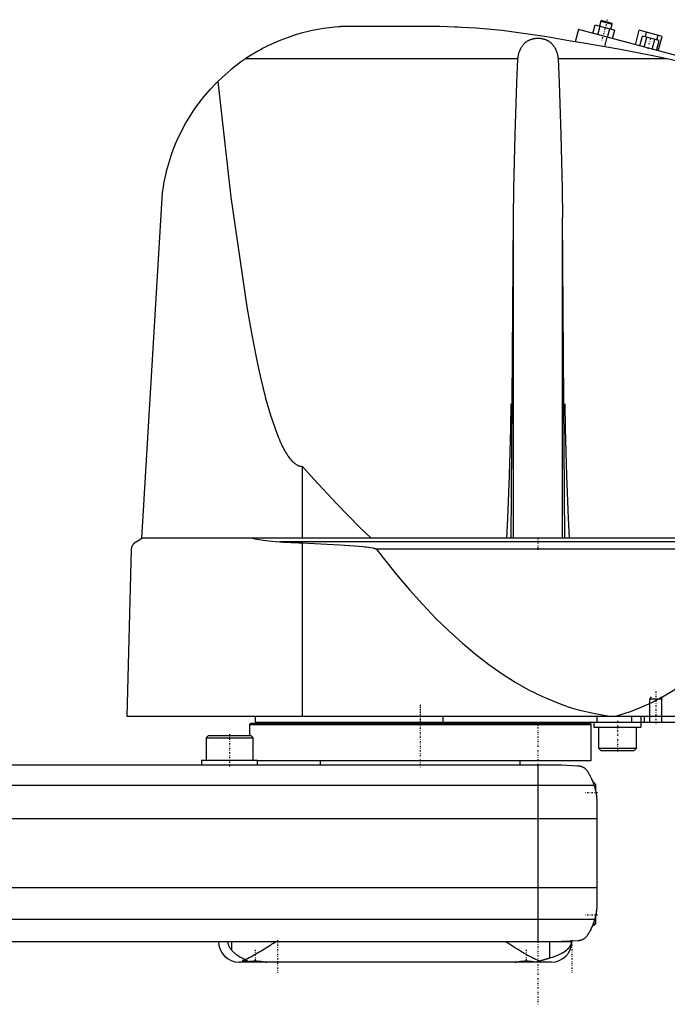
# Model space of a CAD drawing. Extents: x -174 to 702, y -146 to 645.
# Tile 2 of 4: x 264 to 484, y -81 to 253. Entities that reach past the tile are written whole.
import ezdxf

# ---------------------------------------------------------------- set-up
doc = ezdxf.new("R2010")
doc.units = 0
doc.linetypes.add('CENTER', pattern=[1.5, 0.45, -0.5, 0.05, -0.5])
for name, color, linetype in [('AM_0', 7, 'CONTINUOUS'), ('AM_10', 7, 'CONTINUOUS'), ('AM_7', 7, 'CENTER')]:
    doc.layers.add(name, color=color, linetype=linetype)

msp = doc.modelspace()

# ---------------------------------------------------------------- linework, layer by layer
at = {"layer": 'AM_0', "color": 7, "linetype": 'CONTINUOUS'}
for p, q in [((405.5, 251), (374, 251)), ((458.61, 248.67), (459.39, 251.56)), ((459.39, 251.56), (466.08, 249.77)), ((460.29, 248.22), (461.06, 251.12)), ((461.34, 252.85), (460.89, 251.16)), ((461.65, 253.03), (461.34, 252.85)), ((461.34, 252.85), (465.21, 251.82)), ((461.65, 253.03), (465.03, 252.12)), ((464.75, 250.13), (465.21, 251.82)), ((465.21, 251.82), (465.03, 252.12)), ((453.75, 249.97), (452.64, 245.83)), ((560, 221.5), (453.75, 249.97)), ((463.63, 247.32), (464.41, 250.22)), ((465.3, 246.87), (466.08, 249.77)), ((473.07, 244.79), (474.39, 249.72)), ((482.11, 247.65), (474.39, 249.72)), ((474.62, 244.38), (475.53, 247.76)), ((481.11, 246.26), (475.53, 247.76)), ((476.48, 247.5), (476.89, 249.05)), ((480.34, 246.47), (480.76, 248.01)), ((463.41, 247.38), (462.55, 244.19)), ((476.02, 244), (476.93, 247.38)), ((478.81, 243.26), (479.71, 246.64)), ((480.2, 242.88), (481.11, 246.26)), ((480.79, 242.72), (482.11, 247.65)), ((433.13, 240), (340.66, 240)), ((483.81, 240), (446.87, 240)), ((305.5, 77.05), (312.5, 194.62)), ((430.88, 77.05), (431.67, 186.12)), ((431.67, 77.05), (431.67, 186.12)), ((449.12, 77.05), (448.33, 186.12)), ((448.33, 77.05), (448.33, 186.12)), ((360, 77.05), (360, 101.49)), ((303.5, 75.85), (305.5, 77.05)), ((697, 77.05), (305.5, 77.05)), ((562.76, 75.85), (352.3, 75.85)), ((360, 16.5), (360, 75.49)), ((300.5, 16.5), (302, 73.35)), ((531.04, 73.35), (385.14, 73.35)), ((702, 16.5), (300.5, 16.5)), ((342.5, 14.2), (342, 13.7)), ((342, 13.7), (342, 10)), ((342, 13.7), (458, 13.7)), ((342.5, 14.2), (457.5, 14.2)), ((344, 16.5), (344, 14.5)), ((344, 14.5), (698, 14.5)), ((365.75, 14.5), (365.75, 14.2)), ((407.66, 16.5), (407.66, 14.5)), ((434.25, 14.2), (434.25, 14.5)), ((458, 13.7), (457.5, 14.2)), ((458, 1.5), (458, 13.7)), ((459, 14.5), (459, 12.9)), ((460.01, 16.5), (460.01, 14.5)), ((471.73, 16.5), (471.73, 14.5)), ((475, 12.9), (475, 16.5)), ((476, 16.5), (476, 14.5)), ((459, 12.9), (475, 12.9)), ((460.5, 12.9), (460.5, 5.7)), ((473.5, 5.7), (473.5, 12.9)), ((328.08, 10), (327.28, 9.2)), ((327.28, 9.2), (327.28, 1.6)), ((327.28, 9.2), (343.28, 9.2)), ((328.08, 10), (342.48, 10)), ((343.28, 9.2), (342.48, 10)), ((343.28, 1.6), (343.28, 9.2)), ((460.5, 5.7), (461.3, 4.9)), ((460.5, 5.7), (473.5, 5.7)), ((461.3, 4.9), (472.7, 4.9)), ((472.7, 4.9), (473.5, 5.7)), ((-58, 0), (448, 0)), ((325.78, 1.6), (325.78, 0)), ((325.78, 1.6), (344.78, 1.6)), ((344.78, 1.5), (344.78, 1.6)), ((344.78, 0), (344.78, 1.5)), ((344.78, 1.5), (458, 1.5)), ((366, 1.5), (366, 0)), ((434, 0), (434, 1.5)), ((440, 0), (440, -60)), ((448, 0), (453.58, -0.25)), ((459, -6), (458.72, -6)), ((459.5, -6.5), (459, -6)), ((459, -6), (459, -6.79)), ((459.5, -6.5), (459.5, -8.59)), ((-69.01, -6.81), (459.01, -6.81)), ((460, -13.03), (460, -46.97)), ((-70, -18.16), (460, -18.16)), ((-70, -41.62), (460, -41.62)), ((-69.24, -52.43), (459.24, -52.43)), ((459, -53.21), (459, -54.5)), ((459.5, -51.41), (459.5, -54)), ((458.53, -54.5), (459, -54.5)), ((459, -54.5), (459.5, -54)), ((-58, -60), (451.5, -60)), ((336.02, -63.01), (336.02, -60)), ((443.98, -65.57), (443.98, -60)), ((453.58, -59.75), (448, -60)), ((340, -66.38), (340, -66.6)), ((340, -66.6), (340.4, -67)), ((340, -66.6), (341.02, -66.6)), ((444.5, -67), (338.5, -67)), ((347.6, -67), (347.61, -66.99)), ((432.39, -66.99), (432.4, -67)), ((439.6, -67), (439.66, -66.94))]:
    msp.add_line(p, q, dxfattribs=at)
for points in [[(374, 251, 0), (373.84, 250.99, 0), (373.51, 250.98, 0), (373.18, 250.96, 0), (373.02, 250.95, 0), (372.85, 250.94, 0), (372.53, 250.92, 0), (372.2, 250.89, 0), (371.06, 250.8, 0), (369.12, 250.6, 0), (368.16, 250.47, 0), (367.2, 250.33, 0), (365.27, 250.01, 0), (363.36, 249.63, 0), (361.45, 249.2, 0), (359.56, 248.7, 0), (357.67, 248.14, 0), (356.73, 247.84, 0), (355.79, 247.53, 0), (353.92, 246.86, 0), (352.08, 246.13, 0), (350.25, 245.34, 0), (348.44, 244.49, 0), (346.66, 243.59, 0), (345.78, 243.11, 0), (344.91, 242.63, 0), (343.18, 241.62, 0), (341.49, 240.55, 0), (340.66, 240, 0)], [(450.5, 246.15, 0), (442.95, 247.54, 0), (427.81, 249.63, 0), (419.04, 250.41, 0), (416.55, 250.57, 0), (414.08, 250.71, 0), (412.84, 250.77, 0), (411.61, 250.82, 0), (409.16, 250.91, 0), (406.72, 250.98, 0), (405.5, 251, 0)], [(433.13, 240, 0), (433.14, 240.1, 0), (433.17, 240.31, 0), (433.21, 240.51, 0), (433.23, 240.61, 0), (433.25, 240.72, 0), (433.29, 240.92, 0), (433.33, 241.12, 0), (433.38, 241.32, 0), (433.43, 241.52, 0), (433.48, 241.72, 0), (433.51, 241.82, 0), (433.54, 241.92, 0), (433.6, 242.12, 0), (433.66, 242.31, 0), (433.72, 242.5, 0), (433.79, 242.69, 0), (433.87, 242.88, 0), (433.9, 242.97, 0), (433.94, 243.06, 0), (434.02, 243.24, 0), (434.11, 243.42, 0), (434.15, 243.51, 0), (434.2, 243.59, 0), (434.29, 243.77, 0), (434.38, 243.93, 0), (434.43, 244.02, 0), (434.48, 244.1, 0), (434.59, 244.26, 0), (434.7, 244.42, 0), (434.81, 244.57, 0), (434.93, 244.72, 0), (435.05, 244.87, 0), (435.11, 244.94, 0), (435.17, 245.01, 0), (435.3, 245.15, 0), (435.43, 245.28, 0), (435.57, 245.41, 0), (435.71, 245.54, 0), (435.86, 245.66, 0), (435.93, 245.71, 0), (436.01, 245.77, 0), (436.16, 245.88, 0), (436.32, 245.99, 0), (436.48, 246.09, 0), (436.65, 246.19, 0), (436.83, 246.28, 0), (436.92, 246.33, 0), (437.01, 246.37, 0), (437.2, 246.46, 0), (437.39, 246.54, 0), (437.59, 246.61, 0), (437.79, 246.68, 0), (438, 246.74, 0), (438.1, 246.77, 0), (438.2, 246.8, 0), (438.41, 246.85, 0), (438.62, 246.89, 0), (438.84, 246.93, 0), (439.05, 246.96, 0), (439.26, 246.98, 0), (439.37, 246.99, 0), (439.48, 247, 0), (439.69, 247.01, 0), (439.9, 247.02, 0), (440, 247.02, 0), (440.1, 247.02, 0), (440.31, 247.01, 0), (440.52, 247, 0), (440.63, 246.99, 0), (440.74, 246.98, 0), (440.95, 246.96, 0), (441.16, 246.93, 0), (441.38, 246.89, 0), (441.59, 246.85, 0), (441.8, 246.8, 0), (441.9, 246.77, 0), (442, 246.74, 0), (442.21, 246.68, 0), (442.41, 246.61, 0), (442.61, 246.54, 0), (442.8, 246.46, 0), (442.99, 246.37, 0), (443.08, 246.33, 0), (443.17, 246.28, 0), (443.35, 246.19, 0), (443.52, 246.09, 0), (443.68, 245.99, 0), (443.84, 245.88, 0), (443.99, 245.77, 0), (444.07, 245.71, 0), (444.14, 245.66, 0), (444.29, 245.54, 0), (444.43, 245.41, 0), (444.57, 245.28, 0), (444.7, 245.15, 0), (444.83, 245.01, 0), (444.89, 244.94, 0), (444.95, 244.87, 0), (445.07, 244.72, 0), (445.19, 244.57, 0), (445.3, 244.42, 0), (445.41, 244.26, 0), (445.52, 244.1, 0), (445.57, 244.02, 0), (445.62, 243.93, 0), (445.71, 243.77, 0), (445.8, 243.59, 0), (445.85, 243.51, 0), (445.89, 243.42, 0), (445.98, 243.24, 0), (446.06, 243.06, 0), (446.1, 242.97, 0), (446.13, 242.88, 0), (446.21, 242.69, 0), (446.28, 242.5, 0), (446.34, 242.31, 0), (446.4, 242.12, 0), (446.46, 241.92, 0), (446.49, 241.82, 0), (446.52, 241.72, 0), (446.57, 241.52, 0), (446.62, 241.32, 0), (446.67, 241.12, 0), (446.71, 240.92, 0), (446.75, 240.72, 0), (446.77, 240.61, 0), (446.79, 240.51, 0), (446.83, 240.31, 0), (446.86, 240.1, 0), (446.87, 240, 0)], [(483.81, 240, 0), (478.39, 241.16, 0), (467.37, 243.33, 0), (456.16, 245.27, 0), (450.5, 246.15, 0)], [(340.66, 240, 0), (338.99, 238.84, 0), (335.77, 236.37, 0), (332.71, 233.71, 0), (331.25, 232.3, 0)], [(431.67, 186.12, 0), (431.81, 195.73, 0), (432.22, 214.34, 0), (432.79, 231.8, 0), (433.13, 240, 0)], [(446.87, 240, 0), (447.21, 231.8, 0), (447.78, 214.34, 0), (448.19, 195.73, 0), (448.33, 186.12, 0)], [(555.5, 218.5, 0), (543.79, 222.83, 0), (520.06, 230.59, 0), (495.97, 237.17, 0), (483.81, 240, 0)], [(312.5, 194.62, 0), (312.67, 195.85, 0), (313.09, 198.26, 0), (313.59, 200.63, 0), (313.87, 201.8, 0), (314.17, 202.96, 0), (314.83, 205.25, 0), (315.57, 207.5, 0), (316.39, 209.72, 0), (317.29, 211.89, 0), (318.26, 214.04, 0), (318.78, 215.1, 0), (319.31, 216.14, 0), (320.44, 218.21, 0), (321.64, 220.24, 0), (322.92, 222.23, 0), (324.27, 224.17, 0), (325.7, 226.07, 0), (326.44, 227, 0), (327.2, 227.91, 0), (328.77, 229.71, 0), (330.4, 231.45, 0), (331.25, 232.3, 0)], [(331.25, 232.3, 0), (335.67, 193.02, 0), (341.08, 155.68, 0), (342.67, 146.74, 0), (344.27, 138.59, 0), (345.07, 134.81, 0), (345.88, 131.23, 0), (347.51, 124.67, 0), (349.16, 118.92, 0), (350.81, 113.98, 0), (351.78, 111.48, 0), (352.05, 110.81, 0), (352.33, 110.17, 0), (352.47, 109.86, 0), (352.61, 109.55, 0), (352.88, 108.96, 0), (353.16, 108.38, 0), (353.44, 107.83, 0), (353.72, 107.31, 0), (354, 106.8, 0), (354.13, 106.56, 0), (354.27, 106.32, 0), (354.55, 105.86, 0), (354.83, 105.42, 0), (354.97, 105.21, 0), (355.11, 105.01, 0), (355.39, 104.62, 0), (355.67, 104.25, 0), (355.81, 104.08, 0), (355.95, 103.91, 0), (356.23, 103.59, 0), (356.5, 103.29, 0), (356.78, 103.01, 0), (357.06, 102.76, 0), (357.34, 102.53, 0), (357.48, 102.42, 0), (357.62, 102.32, 0), (357.9, 102.14, 0), (358.18, 101.98, 0), (358.46, 101.84, 0), (358.62, 101.77, 0), (358.67, 101.75, 0), (358.72, 101.73, 0), (358.74, 101.73, 0), (358.76, 101.72, 0), (358.81, 101.7, 0), (358.86, 101.68, 0), (358.9, 101.67, 0), (358.95, 101.65, 0), (359, 101.64, 0), (359.02, 101.63, 0), (359.04, 101.63, 0), (359.09, 101.61, 0), (359.14, 101.6, 0), (359.16, 101.6, 0), (359.18, 101.59, 0), (359.23, 101.58, 0), (359.28, 101.57, 0), (359.3, 101.56, 0), (359.32, 101.56, 0), (359.37, 101.55, 0), (359.42, 101.54, 0), (359.46, 101.53, 0), (359.51, 101.53, 0), (359.56, 101.52, 0), (359.58, 101.52, 0), (359.6, 101.52, 0), (359.65, 101.51, 0), (359.7, 101.51, 0), (359.74, 101.5, 0), (359.79, 101.5, 0), (359.84, 101.5, 0), (359.86, 101.5, 0), (359.88, 101.49, 0), (359.93, 101.49, 0), (359.98, 101.49, 0), (360, 101.49, 0)], [(429.47, 77.05, 0), (429.81, 83.72, 0), (430.36, 98.37, 0), (430.75, 114.39, 0), (430.88, 122.75, 0)], [(449.12, 122.75, 0), (449.25, 114.39, 0), (449.64, 98.37, 0), (450.19, 83.72, 0), (450.53, 77.05, 0)], [(360, 101.49, 0), (363.89, 97.11, 0), (371.66, 88.72, 0), (379.43, 80.82, 0), (383.32, 77.05, 0)], [(342.93, 77.05, 0), (344.47, 76.79, 0), (347.58, 76.34, 0), (350.72, 75.99, 0), (352.3, 75.85, 0)], [(302, 73.35, 0), (302, 73.35, 0), (302, 73.36, 0), (302, 73.37, 0), (302, 73.38, 0), (302, 73.38, 0), (302, 73.39, 0), (302, 73.4, 0), (302, 73.41, 0), (302, 73.42, 0), (302, 73.43, 0), (302, 73.43, 0), (302, 73.44, 0), (302, 73.45, 0), (302.01, 73.46, 0), (302.01, 73.47, 0), (302.01, 73.47, 0), (302.01, 73.48, 0), (302.01, 73.49, 0), (302.01, 73.49, 0), (302.01, 73.5, 0), (302.01, 73.51, 0), (302.01, 73.52, 0), (302.01, 73.54, 0), (302.02, 73.59, 0), (302.02, 73.65, 0), (302.03, 73.7, 0), (302.04, 73.74, 0), (302.05, 73.79, 0), (302.05, 73.81, 0), (302.06, 73.84, 0), (302.06, 73.88, 0), (302.07, 73.92, 0), (302.08, 73.96, 0), (302.09, 74, 0), (302.1, 74.03, 0), (302.11, 74.05, 0), (302.11, 74.07, 0), (302.12, 74.11, 0), (302.13, 74.14, 0), (302.14, 74.16, 0), (302.14, 74.17, 0), (302.16, 74.21, 0), (302.17, 74.24, 0), (302.17, 74.26, 0), (302.18, 74.27, 0), (302.19, 74.31, 0), (302.2, 74.34, 0), (302.25, 74.44, 0), (302.32, 74.61, 0), (302.4, 74.76, 0), (302.48, 74.89, 0), (302.57, 75.01, 0), (302.61, 75.06, 0), (302.65, 75.12, 0), (302.74, 75.22, 0), (302.83, 75.32, 0), (302.93, 75.42, 0), (303.02, 75.51, 0), (303.12, 75.59, 0), (303.18, 75.63, 0), (303.23, 75.67, 0), (303.33, 75.75, 0), (303.44, 75.82, 0), (303.5, 75.85, 0)], [(352.3, 75.85, 0), (353.62, 75.75, 0), (356.22, 75.59, 0), (358.77, 75.5, 0), (360, 75.49, 0)], [(360, 75.49, 0), (364.12, 75.31, 0), (372.73, 74.85, 0), (377.71, 74.5, 0), (379.1, 74.38, 0), (380.47, 74.24, 0), (381.15, 74.17, 0), (381.81, 74.09, 0), (383.13, 73.91, 0), (383.95, 73.76, 0), (384.18, 73.71, 0), (384.41, 73.65, 0), (384.52, 73.62, 0), (384.63, 73.59, 0), (384.76, 73.55, 0), (384.79, 73.54, 0), (384.83, 73.52, 0), (384.84, 73.52, 0), (384.86, 73.51, 0), (384.9, 73.5, 0), (384.93, 73.48, 0), (384.96, 73.47, 0), (385, 73.45, 0), (385.03, 73.43, 0), (385.05, 73.42, 0), (385.07, 73.41, 0), (385.08, 73.4, 0), (385.09, 73.39, 0), (385.09, 73.39, 0), (385.1, 73.39, 0), (385.1, 73.39, 0), (385.11, 73.38, 0), (385.11, 73.38, 0), (385.12, 73.37, 0), (385.12, 73.37, 0), (385.12, 73.37, 0), (385.13, 73.36, 0), (385.13, 73.36, 0), (385.13, 73.36, 0), (385.14, 73.35, 0), (385.14, 73.35, 0)], [(385.14, 73.35, 0), (387.39, 70.43, 0), (391.88, 64.83, 0), (396.37, 59.53, 0), (398.61, 56.99, 0), (400.86, 54.53, 0), (405.35, 49.84, 0), (409.84, 45.46, 0), (414.33, 41.38, 0), (418.83, 37.61, 0), (423.32, 34.15, 0), (425.56, 32.53, 0), (427.81, 30.99, 0), (432.3, 28.14, 0), (436.8, 25.59, 0), (441.29, 23.35, 0), (445.78, 21.42, 0), (450.27, 19.79, 0), (452.52, 19.09, 0), (454.77, 18.47, 0), (459.26, 17.45, 0), (463.75, 16.74, 0), (466, 16.5, 0)], [(466, 16.5, 0), (467.81, 17, 0), (471.42, 18.17, 0), (475.04, 19.6, 0), (476.84, 20.41, 0), (478.65, 21.27, 0), (482.26, 23.19, 0), (485.88, 25.36, 0), (489.49, 27.78, 0), (493.11, 30.44, 0), (496.72, 33.35, 0), (498.53, 34.9, 0), (500.33, 36.51, 0), (503.95, 39.92, 0), (507.56, 43.57, 0), (511.17, 47.47, 0), (514.79, 51.62, 0), (518.4, 56.02, 0), (520.21, 58.31, 0), (522.01, 60.66, 0), (525.62, 65.55, 0), (529.24, 70.69, 0), (531.04, 73.35, 0)], [(453.58, -0.25, 0), (453.6, -0.25, 0), (453.63, -0.26, 0), (453.66, -0.26, 0), (453.67, -0.26, 0), (453.69, -0.26, 0), (453.72, -0.26, 0), (453.75, -0.27, 0), (453.77, -0.27, 0), (453.8, -0.27, 0), (453.83, -0.27, 0), (453.85, -0.28, 0), (453.86, -0.28, 0), (453.89, -0.28, 0), (453.92, -0.28, 0), (453.95, -0.29, 0), (453.98, -0.29, 0), (454.01, -0.3, 0), (454.02, -0.3, 0), (454.04, -0.3, 0), (454.06, -0.31, 0), (454.09, -0.31, 0), (454.11, -0.31, 0), (454.12, -0.32, 0), (454.15, -0.32, 0), (454.17, -0.33, 0), (454.19, -0.33, 0), (454.2, -0.33, 0), (454.23, -0.34, 0), (454.26, -0.34, 0), (454.28, -0.35, 0), (454.31, -0.35, 0), (454.34, -0.36, 0), (454.35, -0.36, 0), (454.36, -0.37, 0), (454.39, -0.37, 0), (454.41, -0.38, 0), (454.5, -0.4, 0), (454.65, -0.45, 0), (454.81, -0.51, 0), (454.96, -0.57, 0), (455.04, -0.6, 0), (455.12, -0.64, 0), (455.27, -0.72, 0), (455.43, -0.81, 0), (455.6, -0.91, 0), (455.76, -1.02, 0), (455.92, -1.15, 0), (456, -1.21, 0), (456.08, -1.29, 0), (456.24, -1.44, 0), (456.4, -1.6, 0), (456.48, -1.69, 0)], [(456.48, -1.69, 0), (456.55, -1.8, 0), (456.7, -2.02, 0), (456.85, -2.25, 0), (456.92, -2.37, 0), (457, -2.49, 0), (457.15, -2.74, 0), (457.3, -3, 0), (457.46, -3.27, 0), (457.61, -3.55, 0), (457.76, -3.83, 0), (457.83, -3.98, 0), (457.91, -4.12, 0), (458.05, -4.42, 0), (458.19, -4.72, 0), (458.33, -5.03, 0), (458.46, -5.34, 0), (458.59, -5.66, 0), (458.66, -5.83, 0), (458.72, -5.99, 0), (458.84, -6.32, 0), (458.95, -6.65, 0), (459.01, -6.81, 0)], [(458.32, -5, 0), (458.32, -5, 0), (458.32, -5.01, 0), (458.32, -5.02, 0), (458.33, -5.03, 0), (458.33, -5.04, 0), (458.34, -5.06, 0), (458.36, -5.09, 0), (458.37, -5.13, 0), (458.39, -5.18, 0), (458.42, -5.23, 0), (458.43, -5.26, 0), (458.44, -5.29, 0), (458.47, -5.35, 0), (458.49, -5.42, 0), (458.53, -5.49, 0), (458.56, -5.58, 0), (458.59, -5.66, 0), (458.61, -5.71, 0), (458.63, -5.75, 0), (458.66, -5.85, 0), (458.7, -5.95, 0), (458.72, -6, 0)], [(459.01, -6.81, 0), (459.06, -6.99, 0), (459.17, -7.33, 0), (459.27, -7.68, 0), (459.32, -7.85, 0), (459.36, -8.03, 0), (459.45, -8.37, 0), (459.53, -8.72, 0), (459.6, -9.07, 0), (459.67, -9.42, 0), (459.73, -9.77, 0), (459.76, -9.94, 0), (459.79, -10.12, 0), (459.83, -10.46, 0), (459.88, -10.81, 0), (459.91, -11.15, 0), (459.94, -11.5, 0), (459.96, -11.84, 0), (459.97, -12.01, 0), (459.98, -12.18, 0), (459.99, -12.52, 0), (460, -12.86, 0), (460, -13.03, 0)], [(459.5, -8.59, 0), (459.53, -8.72, 0), (459.59, -8.99, 0), (459.64, -9.26, 0), (459.67, -9.4, 0), (459.69, -9.53, 0), (459.74, -9.8, 0), (459.78, -10.07, 0), (459.82, -10.34, 0), (459.85, -10.62, 0), (459.88, -10.89, 0), (459.9, -11.02, 0), (459.91, -11.15, 0), (459.93, -11.42, 0), (459.95, -11.67, 0), (459.97, -11.91, 0), (459.98, -12.14, 0), (459.99, -12.36, 0), (459.99, -12.47, 0), (459.99, -12.57, 0), (460, -12.76, 0), (460, -12.94, 0), (460, -13.03, 0)], [(459.5, -8.59, 0), (459.53, -8.72, 0), (459.59, -8.99, 0), (459.64, -9.26, 0), (459.67, -9.4, 0), (459.69, -9.53, 0), (459.74, -9.8, 0), (459.78, -10.07, 0), (459.82, -10.34, 0), (459.85, -10.62, 0), (459.88, -10.89, 0), (459.9, -11.02, 0), (459.91, -11.15, 0), (459.93, -11.42, 0), (459.95, -11.67, 0), (459.97, -11.91, 0), (459.98, -12.14, 0), (459.99, -12.36, 0), (459.99, -12.47, 0), (459.99, -12.57, 0), (460, -12.76, 0), (460, -12.94, 0), (460, -13.03, 0)], [(460, -46.97, 0), (460, -47.12, 0), (459.99, -47.42, 0), (459.99, -47.73, 0), (459.98, -47.88, 0), (459.97, -48.03, 0), (459.95, -48.33, 0), (459.93, -48.63, 0), (459.9, -48.92, 0), (459.87, -49.22, 0), (459.84, -49.52, 0), (459.82, -49.68, 0), (459.79, -49.83, 0), (459.75, -50.13, 0), (459.7, -50.44, 0), (459.64, -50.74, 0), (459.58, -51.05, 0), (459.51, -51.35, 0), (459.48, -51.51, 0), (459.44, -51.66, 0), (459.37, -51.97, 0), (459.28, -52.27, 0), (459.24, -52.43, 0)], [(460, -46.97, 0), (460, -47.04, 0), (460, -47.19, 0), (460, -47.37, 0), (459.99, -47.46, 0), (459.99, -47.55, 0), (459.98, -47.75, 0), (459.98, -47.96, 0), (459.96, -48.18, 0), (459.95, -48.43, 0), (459.93, -48.68, 0), (459.91, -48.81, 0), (459.9, -48.95, 0), (459.87, -49.23, 0), (459.84, -49.51, 0), (459.8, -49.81, 0), (459.75, -50.1, 0), (459.7, -50.4, 0), (459.68, -50.54, 0), (459.65, -50.69, 0), (459.59, -50.98, 0), (459.53, -51.27, 0), (459.5, -51.41, 0)], [(460, -46.97, 0), (460, -47.04, 0), (460, -47.19, 0), (460, -47.37, 0), (459.99, -47.46, 0), (459.99, -47.55, 0), (459.98, -47.75, 0), (459.98, -47.96, 0), (459.96, -48.18, 0), (459.95, -48.43, 0), (459.93, -48.68, 0), (459.91, -48.81, 0), (459.9, -48.95, 0), (459.87, -49.23, 0), (459.84, -49.51, 0), (459.8, -49.81, 0), (459.75, -50.1, 0), (459.7, -50.4, 0), (459.68, -50.54, 0), (459.65, -50.69, 0), (459.59, -50.98, 0), (459.53, -51.27, 0), (459.5, -51.41, 0)], [(459.24, -52.43, 0), (459.18, -52.62, 0), (459.06, -53.02, 0), (458.94, -53.4, 0), (458.87, -53.6, 0), (458.8, -53.78, 0), (458.66, -54.16, 0), (458.52, -54.53, 0), (458.37, -54.89, 0), (458.21, -55.24, 0), (458.05, -55.58, 0), (457.97, -55.75, 0), (457.89, -55.91, 0), (457.72, -56.24, 0), (457.56, -56.55, 0), (457.39, -56.85, 0), (457.22, -57.14, 0), (457.05, -57.42, 0), (456.97, -57.56, 0), (456.88, -57.69, 0), (456.72, -57.95, 0), (456.55, -58.19, 0), (456.48, -58.31, 0)], [(458.53, -54.5, 0), (458.51, -54.55, 0), (458.47, -54.65, 0), (458.43, -54.75, 0), (458.41, -54.79, 0), (458.39, -54.84, 0), (458.35, -54.92, 0), (458.31, -55, 0), (458.28, -55.08, 0), (458.25, -55.15, 0), (458.22, -55.21, 0), (458.21, -55.24, 0), (458.2, -55.27, 0), (458.17, -55.32, 0), (458.15, -55.37, 0), (458.13, -55.4, 0), (458.12, -55.44, 0), (458.11, -55.46, 0), (458.1, -55.47, 0), (458.1, -55.48, 0), (458.09, -55.49, 0), (458.09, -55.5, 0), (458.09, -55.5, 0)], [(334.66, -60, 0), (334.66, -60.02, 0), (334.66, -60.06, 0), (334.66, -60.1, 0), (334.66, -60.12, 0), (334.66, -60.14, 0), (334.66, -60.18, 0), (334.67, -60.22, 0), (334.67, -60.26, 0), (334.67, -60.3, 0), (334.68, -60.34, 0), (334.68, -60.36, 0), (334.68, -60.38, 0), (334.68, -60.42, 0), (334.69, -60.46, 0), (334.69, -60.5, 0), (334.7, -60.53, 0), (334.71, -60.57, 0), (334.71, -60.59, 0), (334.71, -60.61, 0), (334.72, -60.65, 0), (334.73, -60.69, 0), (334.73, -60.7, 0), (334.73, -60.72, 0), (334.74, -60.76, 0), (334.75, -60.8, 0), (334.75, -60.81, 0), (334.76, -60.83, 0), (334.77, -60.87, 0), (334.78, -60.9, 0), (334.79, -60.94, 0), (334.79, -60.97, 0), (334.8, -61.01, 0), (334.81, -61.02, 0), (334.81, -61.04, 0), (334.83, -61.07, 0), (334.84, -61.11, 0), (334.85, -61.14, 0), (334.86, -61.17, 0), (334.87, -61.2, 0), (334.87, -61.22, 0), (334.88, -61.24, 0), (334.89, -61.27, 0), (334.9, -61.3, 0), (334.95, -61.4, 0), (335.02, -61.58, 0), (335.11, -61.75, 0), (335.15, -61.83, 0), (335.19, -61.91, 0), (335.28, -62.06, 0), (335.37, -62.2, 0), (335.47, -62.34, 0), (335.56, -62.47, 0), (335.66, -62.6, 0), (335.71, -62.66, 0), (335.77, -62.72, 0), (335.87, -62.84, 0), (335.97, -62.95, 0), (336.02, -63.01, 0)], [(340.59, -66.1, 0), (340.84, -65.98, 0), (341.37, -65.74, 0), (341.91, -65.47, 0), (342.18, -65.33, 0), (342.46, -65.19, 0), (343.02, -64.89, 0), (343.59, -64.57, 0), (344.17, -64.24, 0), (344.76, -63.9, 0), (345.35, -63.55, 0), (345.65, -63.37, 0), (345.95, -63.19, 0), (346.55, -62.82, 0), (347.15, -62.45, 0), (347.75, -62.07, 0), (348.35, -61.69, 0), (348.95, -61.31, 0), (349.25, -61.12, 0), (349.55, -60.93, 0), (350.13, -60.56, 0), (350.71, -60.18, 0), (351, -60, 0)], [(429, -60, 0), (429.32, -60.21, 0), (429.97, -60.62, 0), (430.64, -61.05, 0), (430.97, -61.26, 0), (431.31, -61.47, 0), (431.98, -61.9, 0), (432.66, -62.33, 0), (433.33, -62.75, 0), (434.01, -63.16, 0), (434.68, -63.57, 0), (435.01, -63.77, 0), (435.35, -63.96, 0), (436, -64.34, 0), (436.65, -64.71, 0), (437.29, -65.06, 0), (437.91, -65.38, 0), (438.52, -65.69, 0), (438.82, -65.83, 0), (439.11, -65.96, 0), (439.69, -66.22, 0), (440.25, -66.44, 0), (440.54, -66.54, 0)], [(443.98, -65.57, 0), (444.41, -65.45, 0), (445.25, -65.18, 0), (446.04, -64.89, 0), (446.41, -64.75, 0), (446.78, -64.6, 0), (447.46, -64.29, 0), (448.09, -63.97, 0), (448.67, -63.63, 0), (449.2, -63.29, 0), (449.67, -62.94, 0), (449.89, -62.76, 0), (450.09, -62.58, 0), (450.46, -62.21, 0), (450.77, -61.84, 0), (451.03, -61.45, 0), (451.21, -61.1, 0), (451.32, -60.78, 0), (451.36, -60.64, 0), (451.37, -60.62, 0), (451.38, -60.57, 0), (451.39, -60.53, 0), (451.39, -60.51, 0), (451.39, -60.49, 0), (451.4, -60.45, 0), (451.41, -60.42, 0), (451.41, -60.38, 0), (451.42, -60.34, 0), (451.42, -60.31, 0), (451.42, -60.29, 0), (451.43, -60.28, 0), (451.43, -60.25, 0), (451.43, -60.21, 0), (451.43, -60.2, 0), (451.43, -60.19, 0), (451.43, -60.19, 0), (451.44, -60.18, 0), (451.44, -60.18, 0), (451.44, -60.18, 0), (451.44, -60.17, 0), (451.44, -60.16, 0), (451.44, -60.16, 0), (451.44, -60.15, 0), (451.44, -60.15, 0), (451.44, -60.15, 0), (451.44, -60.14, 0), (451.44, -60.14, 0), (451.44, -60.13, 0), (451.44, -60.13, 0), (451.44, -60.12, 0), (451.44, -60.12, 0), (451.44, -60.12, 0), (451.44, -60.11, 0), (451.44, -60.11, 0), (451.44, -60.11, 0), (451.44, -60.1, 0), (451.44, -60.1, 0), (451.44, -60.09, 0), (451.44, -60.09, 0), (451.44, -60.09, 0), (451.44, -60.08, 0), (451.44, -60.08, 0), (451.44, -60.07, 0), (451.44, -60.06, 0), (451.44, -60.06, 0), (451.44, -60.06, 0), (451.44, -60.05, 0), (451.44, -60.05, 0), (451.44, -60.04, 0), (451.44, -60.03, 0), (451.44, -60.03, 0), (451.44, -60.02, 0), (451.44, -60.02, 0), (451.44, -60.02, 0), (451.44, -60.01, 0), (451.44, -60, 0), (451.44, -60, 0)], [(456.48, -58.31, 0), (456.4, -58.39, 0), (456.26, -58.55, 0), (456.11, -58.69, 0), (456.03, -58.76, 0), (455.95, -58.83, 0), (455.8, -58.95, 0), (455.65, -59.06, 0), (455.49, -59.16, 0), (455.34, -59.25, 0), (455.19, -59.33, 0), (455.11, -59.37, 0), (455.03, -59.4, 0), (454.88, -59.46, 0), (454.74, -59.52, 0), (454.58, -59.57, 0), (454.49, -59.6, 0), (454.46, -59.61, 0), (454.43, -59.61, 0), (454.42, -59.62, 0), (454.41, -59.62, 0), (454.38, -59.63, 0), (454.35, -59.64, 0), (454.32, -59.64, 0), (454.29, -59.65, 0), (454.26, -59.66, 0), (454.25, -59.66, 0), (454.24, -59.66, 0), (454.21, -59.67, 0), (454.18, -59.67, 0), (454.16, -59.68, 0), (454.15, -59.68, 0), (454.12, -59.69, 0), (454.08, -59.69, 0), (454.07, -59.69, 0), (454.05, -59.7, 0), (454.02, -59.7, 0), (453.99, -59.71, 0), (453.96, -59.71, 0), (453.93, -59.71, 0), (453.9, -59.72, 0), (453.88, -59.72, 0), (453.86, -59.72, 0), (453.83, -59.73, 0), (453.8, -59.73, 0), (453.76, -59.73, 0), (453.73, -59.74, 0), (453.7, -59.74, 0), (453.68, -59.74, 0), (453.66, -59.74, 0), (453.63, -59.74, 0), (453.6, -59.75, 0), (453.58, -59.75, 0)], [(336.02, -63.01, 0), (336.12, -63.1, 0), (336.31, -63.3, 0), (336.51, -63.5, 0), (336.62, -63.59, 0), (336.72, -63.69, 0), (336.94, -63.88, 0), (337.17, -64.07, 0), (337.41, -64.26, 0), (337.65, -64.45, 0), (337.91, -64.63, 0), (338.04, -64.72, 0), (338.17, -64.81, 0), (338.43, -64.99, 0), (338.71, -65.16, 0), (338.98, -65.32, 0), (339.26, -65.48, 0), (339.55, -65.63, 0), (339.7, -65.7, 0), (339.84, -65.77, 0), (340.14, -65.91, 0), (340.44, -66.04, 0), (340.59, -66.1, 0)], [(339.7, -66.44, 0), (339.7, -66.42, 0), (339.72, -66.4, 0), (339.75, -66.38, 0), (339.77, -66.38, 0), (339.79, -66.37, 0), (339.85, -66.37, 0), (339.92, -66.37, 0), (340.01, -66.38, 0), (340.11, -66.39, 0), (340.22, -66.41, 0), (340.28, -66.43, 0), (340.34, -66.44, 0), (340.48, -66.47, 0), (340.63, -66.51, 0), (340.79, -66.54, 0), (340.96, -66.59, 0), (341.14, -66.63, 0), (341.24, -66.65, 0), (341.33, -66.67, 0), (341.53, -66.72, 0), (341.74, -66.76, 0), (341.85, -66.78, 0)], [(340.16, -66.76, 0), (340.13, -66.75, 0), (340.08, -66.73, 0), (340.04, -66.71, 0), (340.02, -66.7, 0), (340, -66.69, 0), (339.96, -66.67, 0), (339.92, -66.65, 0), (339.89, -66.63, 0), (339.86, -66.61, 0), (339.83, -66.59, 0), (339.82, -66.58, 0), (339.8, -66.57, 0), (339.78, -66.55, 0), (339.76, -66.53, 0), (339.74, -66.52, 0), (339.73, -66.5, 0), (339.72, -66.48, 0), (339.71, -66.48, 0), (339.71, -66.47, 0), (339.7, -66.45, 0), (339.7, -66.44, 0), (339.7, -66.44, 0)], [(340.59, -66.1, 0), (340.62, -66.12, 0), (340.69, -66.17, 0), (340.75, -66.22, 0), (340.79, -66.25, 0), (340.82, -66.27, 0), (340.89, -66.31, 0), (340.96, -66.36, 0), (341.03, -66.4, 0), (341.1, -66.44, 0), (341.17, -66.48, 0), (341.2, -66.5, 0), (341.24, -66.52, 0), (341.31, -66.56, 0), (341.38, -66.59, 0), (341.45, -66.63, 0), (341.52, -66.66, 0), (341.59, -66.69, 0), (341.63, -66.7, 0), (341.67, -66.72, 0), (341.74, -66.75, 0), (341.81, -66.77, 0), (341.85, -66.78, 0)], [(341.85, -66.78, 0), (341.87, -66.78, 0), (341.93, -66.77, 0), (341.99, -66.76, 0), (342.02, -66.76, 0), (342.05, -66.76, 0), (342.1, -66.75, 0), (342.16, -66.74, 0), (342.22, -66.73, 0), (342.28, -66.73, 0), (342.34, -66.72, 0), (342.37, -66.71, 0), (342.4, -66.71, 0), (342.46, -66.7, 0), (342.52, -66.7, 0), (342.58, -66.69, 0), (342.65, -66.68, 0), (342.71, -66.68, 0), (342.74, -66.67, 0), (342.77, -66.67, 0), (342.83, -66.67, 0), (342.9, -66.66, 0), (342.93, -66.66, 0), (342.96, -66.65, 0), (343.02, -66.65, 0), (343.08, -66.64, 0), (343.12, -66.64, 0), (343.15, -66.64, 0), (343.21, -66.64, 0), (343.27, -66.63, 0), (343.34, -66.63, 0), (343.4, -66.63, 0), (343.47, -66.62, 0), (343.5, -66.62, 0), (343.53, -66.62, 0), (343.59, -66.62, 0), (343.65, -66.62, 0), (343.72, -66.61, 0), (343.78, -66.61, 0), (343.84, -66.61, 0), (343.87, -66.61, 0), (343.91, -66.61, 0), (343.97, -66.61, 0), (344.03, -66.61, 0), (344.09, -66.61, 0), (344.15, -66.61, 0), (344.22, -66.61, 0), (344.25, -66.61, 0), (344.28, -66.61, 0), (344.34, -66.62, 0), (344.41, -66.62, 0), (344.47, -66.62, 0), (344.53, -66.62, 0), (344.6, -66.63, 0), (344.63, -66.63, 0), (344.66, -66.63, 0), (344.72, -66.63, 0), (344.79, -66.64, 0), (344.85, -66.64, 0), (344.91, -66.64, 0), (344.98, -66.65, 0), (345.01, -66.65, 0), (345.04, -66.65, 0), (345.1, -66.66, 0), (345.16, -66.67, 0), (345.2, -66.67, 0), (345.23, -66.67, 0), (345.29, -66.68, 0), (345.35, -66.68, 0), (345.38, -66.69, 0), (345.41, -66.69, 0), (345.47, -66.7, 0), (345.54, -66.7, 0), (345.6, -66.71, 0), (345.66, -66.72, 0), (345.72, -66.73, 0), (345.75, -66.73, 0), (345.78, -66.73, 0), (345.84, -66.74, 0), (345.89, -66.75, 0), (345.95, -66.76, 0), (346.01, -66.76, 0), (346.07, -66.77, 0), (346.1, -66.78, 0), (346.12, -66.78, 0), (346.18, -66.79, 0), (346.24, -66.8, 0), (346.29, -66.81, 0), (346.34, -66.81, 0), (346.4, -66.82, 0), (346.42, -66.83, 0), (346.45, -66.83, 0), (346.5, -66.84, 0), (346.56, -66.85, 0), (346.61, -66.85, 0), (346.66, -66.86, 0), (346.71, -66.87, 0), (346.73, -66.87, 0), (346.76, -66.88, 0), (346.8, -66.89, 0), (346.85, -66.89, 0), (346.9, -66.9, 0), (346.94, -66.91, 0), (346.99, -66.91, 0), (347.01, -66.92, 0), (347.03, -66.92, 0), (347.08, -66.93, 0), (347.12, -66.93, 0), (347.14, -66.94, 0), (347.16, -66.94, 0), (347.2, -66.95, 0), (347.25, -66.95, 0), (347.27, -66.95, 0), (347.29, -66.96, 0), (347.33, -66.96, 0), (347.37, -66.97, 0), (347.41, -66.97, 0), (347.44, -66.98, 0), (347.48, -66.98, 0), (347.5, -66.98, 0), (347.52, -66.98, 0), (347.56, -66.99, 0), (347.59, -66.99, 0), (347.63, -66.99, 0), (347.66, -67, 0), (347.7, -67, 0), (347.71, -67, 0), (347.73, -67, 0), (347.76, -67, 0), (347.79, -67, 0), (347.81, -67, 0)], [(432.19, -67, 0), (432.21, -67, 0), (432.25, -67, 0), (432.29, -67, 0), (432.31, -67, 0), (432.33, -67, 0), (432.37, -66.99, 0), (432.42, -66.99, 0), (432.46, -66.99, 0), (432.51, -66.98, 0), (432.55, -66.98, 0), (432.58, -66.97, 0), (432.6, -66.97, 0), (432.65, -66.97, 0), (432.7, -66.96, 0), (432.75, -66.95, 0), (432.8, -66.95, 0), (432.85, -66.94, 0), (432.88, -66.93, 0), (432.9, -66.93, 0), (432.96, -66.92, 0), (433.01, -66.91, 0), (433.04, -66.91, 0), (433.06, -66.91, 0), (433.12, -66.9, 0), (433.18, -66.89, 0), (433.21, -66.88, 0), (433.24, -66.88, 0), (433.3, -66.87, 0), (433.36, -66.86, 0), (433.42, -66.85, 0), (433.48, -66.84, 0), (433.55, -66.83, 0), (433.58, -66.83, 0), (433.61, -66.82, 0), (433.68, -66.81, 0), (433.75, -66.8, 0), (433.82, -66.79, 0), (433.88, -66.78, 0), (433.95, -66.77, 0), (433.99, -66.76, 0), (434.02, -66.76, 0), (434.1, -66.75, 0), (434.17, -66.74, 0), (434.24, -66.73, 0), (434.31, -66.72, 0), (434.39, -66.71, 0), (434.42, -66.71, 0), (434.46, -66.7, 0), (434.54, -66.7, 0), (434.61, -66.69, 0), (434.69, -66.68, 0), (434.76, -66.67, 0), (434.84, -66.66, 0), (434.88, -66.66, 0), (434.92, -66.66, 0), (434.99, -66.65, 0), (435.07, -66.65, 0), (435.15, -66.64, 0), (435.23, -66.64, 0), (435.3, -66.63, 0), (435.34, -66.63, 0), (435.38, -66.63, 0), (435.46, -66.62, 0), (435.54, -66.62, 0), (435.58, -66.62, 0), (435.62, -66.62, 0), (435.69, -66.62, 0), (435.77, -66.61, 0), (435.81, -66.61, 0), (435.85, -66.61, 0), (435.92, -66.61, 0), (436, -66.61, 0), (436.08, -66.61, 0), (436.15, -66.61, 0), (436.23, -66.61, 0), (436.27, -66.61, 0), (436.31, -66.62, 0), (436.38, -66.62, 0), (436.46, -66.62, 0), (436.54, -66.62, 0), (436.62, -66.63, 0), (436.69, -66.63, 0), (436.73, -66.63, 0), (436.77, -66.64, 0), (436.85, -66.64, 0), (436.93, -66.65, 0), (437, -66.65, 0), (437.08, -66.66, 0), (437.16, -66.66, 0), (437.2, -66.67, 0), (437.24, -66.67, 0), (437.31, -66.68, 0), (437.39, -66.69, 0), (437.46, -66.7, 0), (437.54, -66.7, 0), (437.61, -66.71, 0), (437.65, -66.72, 0), (437.69, -66.72, 0), (437.76, -66.73, 0), (437.83, -66.74, 0), (437.9, -66.75, 0), (437.97, -66.76, 0), (438.05, -66.77, 0), (438.08, -66.77, 0), (438.12, -66.78, 0), (438.18, -66.79, 0), (438.25, -66.8, 0), (438.29, -66.8, 0), (438.32, -66.81, 0), (438.39, -66.82, 0), (438.45, -66.83, 0), (438.48, -66.84, 0), (438.51, -66.84, 0), (438.58, -66.85, 0), (438.64, -66.86, 0), (438.7, -66.87, 0), (438.76, -66.88, 0), (438.82, -66.89, 0), (438.85, -66.89, 0), (438.88, -66.9, 0), (438.93, -66.91, 0), (438.99, -66.91, 0), (439.04, -66.92, 0), (439.1, -66.93, 0), (439.15, -66.94, 0), (439.17, -66.94, 0), (439.2, -66.95, 0), (439.25, -66.95, 0), (439.3, -66.96, 0), (439.33, -66.96, 0)], [(439.33, -66.96, 0), (439.36, -66.96, 0), (439.43, -66.95, 0), (439.5, -66.93, 0), (439.53, -66.92, 0), (439.57, -66.92, 0), (439.64, -66.9, 0), (439.7, -66.88, 0), (439.77, -66.87, 0), (439.84, -66.84, 0), (439.91, -66.82, 0), (439.94, -66.81, 0), (439.97, -66.8, 0), (440.04, -66.78, 0), (440.11, -66.75, 0), (440.18, -66.72, 0), (440.24, -66.69, 0), (440.31, -66.66, 0), (440.34, -66.65, 0), (440.38, -66.63, 0), (440.44, -66.6, 0), (440.51, -66.56, 0), (440.54, -66.54, 0)], [(439.33, -66.96, 0), (439.38, -66.96, 0), (439.48, -66.95, 0), (439.57, -66.95, 0), (439.62, -66.95, 0), (439.66, -66.94, 0), (439.74, -66.94, 0), (439.82, -66.94, 0), (439.89, -66.94, 0), (439.96, -66.93, 0), (440.02, -66.93, 0), (440.05, -66.93, 0), (440.08, -66.93, 0), (440.13, -66.93, 0), (440.17, -66.94, 0), (440.21, -66.94, 0), (440.24, -66.94, 0), (440.26, -66.94, 0), (440.27, -66.95, 0), (440.28, -66.95, 0), (440.29, -66.95, 0), (440.3, -66.96, 0), (440.3, -66.96, 0)], [(440.54, -66.54, 0), (440.65, -66.52, 0), (440.88, -66.46, 0), (441.1, -66.41, 0), (441.21, -66.38, 0), (441.32, -66.35, 0), (441.53, -66.3, 0), (441.74, -66.24, 0), (441.95, -66.18, 0), (442.15, -66.12, 0), (442.34, -66.07, 0), (442.44, -66.04, 0), (442.53, -66.01, 0), (442.72, -65.95, 0), (442.9, -65.9, 0), (443.08, -65.84, 0), (443.26, -65.79, 0), (443.42, -65.74, 0), (443.51, -65.71, 0), (443.59, -65.69, 0), (443.75, -65.64, 0), (443.9, -65.6, 0), (443.98, -65.57, 0)], [(440.3, -66.96, 0), (440.3, -66.96, 0), (440.3, -66.97, 0), (440.29, -66.97, 0), (440.29, -66.97, 0), (440.29, -66.97, 0), (440.28, -66.97, 0), (440.27, -66.98, 0), (440.26, -66.98, 0), (440.25, -66.98, 0), (440.24, -66.99, 0), (440.23, -66.99, 0), (440.22, -66.99, 0), (440.21, -66.99, 0), (440.19, -66.99, 0), (440.17, -66.99, 0), (440.15, -67, 0), (440.12, -67, 0), (440.11, -67, 0), (440.1, -67, 0), (440.07, -67, 0), (440.04, -67, 0), (440.03, -67, 0)]]:
    msp.add_polyline3d(points, dxfattribs=at)
for centre, start, end in [((338.5, -60), 180, 270), ((444.5, -60), 270, 0)]:
    msp.add_arc(centre, 7, start, end, dxfattribs=at)
at = {"layer": 'AM_10', "color": 7, "linetype": 'CONTINUOUS'}
for p, q in [((478.38, 23.16), (478, 22.5)), ((478, 14.5), (478, 22.5)), ((478, 22.5), (482, 22.5)), ((481.62, 23.16), (482, 22.5)), ((482, 14.5), (482, 22.5))]:
    msp.add_line(p, q, dxfattribs=at)
at = {"layer": 'AM_7', "color": 4, "linetype": 'CENTER'}
for p, q in [((463.54, 253.32), (461.67, 246.34)), ((477.37, 243.46), (478.36, 247.18)), ((440, 77.25), (440, 72.85)), ((480, 25), (480, 14)), ((400, 20.48), (400, -0.98)), ((400, 19.75), (400, 14.25)), ((440, 14.35), (440, -81.35)), ((467, 14.98), (467, 4.42)), ((335.28, 10.5), (335.28, -0.5)), ((460.2, -9.5), (455.8, -9.5)), ((460.2, -51), (455.8, -51)), ((351.5, -59.5), (351.5, -70.5)), ((451.5, -59.5), (451.5, -70.5)), ((344, -62.8), (344, -67.2)), ((436, -62.8), (436, -67.2))]:
    msp.add_line(p, q, dxfattribs=at)

doc.saveas('drawing.dxf')
